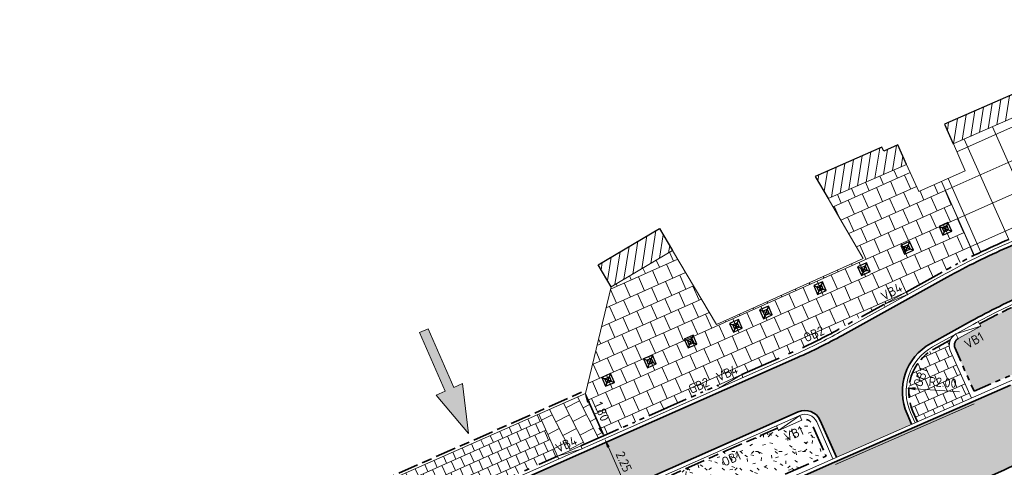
# Model space of a CAD drawing. Header units: metres. Extents: x 196651 to 397723, y 354703 to 710691.
# Tile 73 of 256: x 197698 to 197737, y 356094 to 356112. Entities that reach past the tile are written whole.
import ezdxf
from ezdxf.enums import TextEntityAlignment as Align

# ---------------------------------------------------------------- set-up
doc = ezdxf.new("R2010")
doc.units = ezdxf.units.M
doc.header["$MEASUREMENT"] = 0
for name, pattern in [('VH-OPSLUITBAND_100X200', [16, 8, -2, 4, -2]), ('VH-OPSLUITBAND_120X250', [26, 16, -4, 2, -4]), ('VH-RIJWIELPADBAND_410X225', [28, 16, -2, 2, -2, 0, -2, 2, -2]), ('VH-TROTTOIRBAND_180-200', [20, 10, -2, 2, -2, 2, -2])]:
    doc.linetypes.add(name, pattern=pattern)
doc.layers.add('$0$X-XX-HULPLIJNEN', color=4, linetype='Continuous', lineweight=18, plot=False)
doc.layers.add('X-XX-AL-HULPLIJNEN', color=4, linetype='Continuous', lineweight=25, plot=False)
for name, color, linetype, lineweight in [('N-WE-GR-GRAS_BERM-A', 86, 'Continuous', 5), ('N-WE-VH-GOOT_TEGEL-G', 170, 'Continuous', 35), ('N-WE-VH-KANTOPSLUITING_OPSLUITBAND_100X200-G', 5, 'VH-OPSLUITBAND_100X200', 35), ('N-WE-VH-KANTOPSLUITING_OPSLUITBAND_120X250-G', 5, 'VH-OPSLUITBAND_120X250', 35), ('N-WE-VH-KANTOPSLUITING_RIJWIELPADBAND_410X250-G', 5, 'VH-RIJWIELPADBAND_410X225', 35), ('N-WE-VH-KANTOPSLUITING_TEKST-T', 7, 'VH-OPSLUITBAND_100X200', 35), ('N-WE-VH-KANTOPSLUITING_TROTTOIRBAND_180 200-G', 6, 'VH-TROTTOIRBAND_180-200', 35), ('N-WE-VH-KANTVERHARDING-G', 1, 'Continuous', 5), ('N-WE-VH-VERHARDING_ASFALT_DEKLAAG-G_ZWART', 252, 'Continuous', 5), ('N-WE-VH-VERHARDING_HERSTRATEN-A', 252, 'Continuous', 5), ('N-WE-VH-VERHARDING_TEGEL-200X200X50-A', 252, 'Continuous', 18), ('N-WE-VH-VERHARDING_TEGEL-500X500X60-A', 252, 'Continuous', 5), ('N-WE-VH-VERHARDING_TEGEL-A', 252, 'Continuous', 5), ('X-XX-AL-AANPIJLING-M', 7, 'Continuous', 18), ('X-XX-AL-AANPIJLING_INRIT-S', 6, 'Continuous', 18)]:
    doc.layers.add(name, color=color, linetype=linetype, lineweight=lineweight)
doc.layers.add('N-WE-IE-MEUBILAIR_WEGMEUBILAIR_AFZETPAAL-KUNSTSTOF-S', color=7, linetype='Continuous')
doc.layers.add('N-WE-VH-VERHARDING_ASFALT_DEKLAAG-G_ROOD', color=7, linetype='Continuous', lineweight=5, true_color=0xbf4040)
doc.styles.add('NLCS-ISO', font='NLCS-ISO.ttf')
doc.styles.add('NLCS-ISO-M200-T18', font='NLCS-ISO.ttf')
doc.dimstyles.new('NLCS-M200-T18-PIJL', dxfattribs={"dimscale": 0.2, "dimtxt": 1.799999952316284, "dimasz": 1.8, "dimexe": 2, "dimexo": 2, "dimgap": 0.7, "dimtad": 1, "dimzin": 0, "dimdsep": 46, "dimtxsty": 'NLCS-ISO-M200-T18', "dimcen": 0, "dimdle": 2, "dimse1": 1, "dimse2": 1, "dimclrd": 256, "dimclre": 256, "dimclrt": 256, "dimadec": 1, "dimazin": 0, "dimtfac": 1, "dimtofl": 0, "dimtmove": 1, "dimatfit": 0, "dimfxl": 2, "dimfxlon": 1, "dimtfillclr": 254, "dimtolj": 1, "dimtzin": 0, "dimlwd": 18, "dimlwe": 18, "dimarcsym": 0})
pattern_1 = [(114, (0, 0), (-0.5181056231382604, 0.4261062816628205), [0.6, -0.6]), (204, (0, 0), (0.24404198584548, -0.5481272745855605), [])]
pattern_2 = [(0, (0, 0), (1, 1), [0.12, -0.8]), (45, (0.4, 0.2), (-0.1131370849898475, 1.866761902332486), [0.12, -0.8]), (29.99999999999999, (0.08, 0.12), (0.2274613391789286, 1.286025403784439), [0.12, -0.8]), (15, (0.32, 0.48), (0.3856270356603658, 0.7244941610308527), [0.12, -0.8]), (135, (0.16, 2), (-0.02828427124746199, -0.6505382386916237), [0.12, -0.8]), (150, (1.2, 0.4), (0.2156921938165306, -0.5864101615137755), [0.12, -0.8]), (165, (0.24, 0.04), (0.1434520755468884, -0.7010146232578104), [0.12, -0.8]), (85, (0.4, 0.4), (-0.872677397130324, 1.040016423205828), [0.12, -0.8]), (99.99999999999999, (0, 0), (-1.112117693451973, 0.7787131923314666), [0.12, -0.7999999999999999])]
pattern_3 = [(81, (198071.144982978, 356148.7823458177), (-0.3086526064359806, 0.04888577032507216), [])]

# ---------------------------------------------------------------- blocks, each defined once
blk = doc.blocks.new('INRIT')
at = {"layer": 'X-XX-AL-AANPIJLING_INRIT-S'}
blk.add_hatch(color=254, dxfattribs=at).paths.add_polyline_path([(-1.75, 0.07499999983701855), (-1.750000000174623, -0.07499999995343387), (-0.75, -0.07500000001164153), (-0.75, -0.2250000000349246), (0, 0), (-0.75, 0.2250000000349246), (-0.75, 0.07500000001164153)])
at = {"layer": 'X-XX-AL-AANPIJLING_INRIT-S', "flags": 128}
blk.add_lwpolyline([(-1.75, 0.07499999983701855), (-1.750000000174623, -0.07499999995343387), (-0.75, -0.07500000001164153), (-0.75, -0.2250000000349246), (0, 0), (-0.75, 0.2250000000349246), (-0.75, 0.07500000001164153)], close=True, dxfattribs=at)
blk = doc.blocks.new('TEKST TB')
at = {"style": 'NLCS-ISO'}
blk.add_attdef('TEKST_TROTTOIRBANDEN', text='', height=0.36, rotation=0.340705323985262, dxfattribs=at).set_placement((0, 0), align=Align.BOTTOM_CENTER)
blk = doc.blocks.new('*D304')
at = {"layer": 'Defpoints', "color": 0, "ltscale": 0.2, "transparency": 16777216}
for p in [(197720.4874792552, 356097.2741386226), (197721.1889479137, 356095.61618332), (197721.2159829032, 356095.6281488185)]:
    blk.add_point(p, dxfattribs=at)
at = {"layer": 'X-XX-AL-AANPIJLING-M', "linetype": 'Continuous', "lineweight": 18, "ltscale": 0.2, "transparency": 16777216}
blk.add_line((197720.6061449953, 356096.9329751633), (197721.0432471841, 356095.9453812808), dxfattribs=at)
at = {"layer": 'X-XX-AL-AANPIJLING-M', "ltscale": 0.2, "transparency": 16777216}
for points in [[(197720.6610113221, 356096.9572586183), (197720.5512786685, 356096.9086917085), (197720.4604442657, 356097.2621731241)], [(197721.0981135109, 356095.9696647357), (197720.9883808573, 356095.9210978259), (197721.1889479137, 356095.61618332)]]:
    blk.add_solid(points, dxfattribs=at)
at = {"layer": 'X-XX-AL-AANPIJLING-M', "ltscale": 0.2, "transparency": 16777216, "insert": (197721.1173164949, 356096.5686899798), "char_height": 0.3599999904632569, "attachment_point": 5, "rotation": 293.87384831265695, "style": 'NLCS-ISO-M200-T18'}
blk.add_mtext('\\A1;1.80', dxfattribs=at)
blk = doc.blocks.new('*D1990')
at = {"layer": 'Defpoints', "color": 0, "ltscale": 0.2, "transparency": 16777216}
for p in [(197721.2375148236, 356095.5064506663), (197722.1481443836, 356093.4489634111), (197722.1481443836, 356093.448963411)]:
    blk.add_point(p, dxfattribs=at)
at = {"layer": 'X-XX-AL-AANPIJLING-M', "linetype": 'Continuous', "lineweight": 18, "ltscale": 0.2, "transparency": 16777216}
blk.add_line((197721.3832155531, 356095.1772527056), (197722.002443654, 356093.7781613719), dxfattribs=at)
at = {"layer": 'X-XX-AL-AANPIJLING-M', "ltscale": 0.2, "transparency": 16777216}
for points in [[(197721.4380818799, 356095.2015361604), (197721.3283492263, 356095.1529692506), (197721.2375148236, 356095.5064506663)], [(197722.0573099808, 356093.8024448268), (197721.9475773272, 356093.753877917), (197722.1481443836, 356093.448963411)]]:
    blk.add_solid(points, dxfattribs=at)
at = {"layer": 'X-XX-AL-AANPIJLING-M', "ltscale": 0.2, "transparency": 16777216, "insert": (197721.9854500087, 356094.6072187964), "char_height": 0.3599999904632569, "attachment_point": 5, "rotation": 293.873848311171, "style": 'NLCS-ISO-M200-T18'}
blk.add_mtext('\\A1;2.25', dxfattribs=at)
blk = doc.blocks.new('*D1758')
at = {"layer": 'Defpoints', "color": 0, "transparency": 16777216}
for p in [(197733.0081783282, 356097.4817292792), (197735.0032616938, 356097.3415780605)]:
    blk.add_point(p, dxfattribs=at)
at = {"layer": 'X-XX-AL-AANPIJLING-M', "linetype": 'Continuous', "lineweight": 18, "transparency": 16777216}
blk.add_line((197735.0830650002, 356097.3359720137), (197733.367293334, 356097.4565020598), dxfattribs=at)
at = {"layer": 'X-XX-AL-AANPIJLING-M', "transparency": 16777216}
blk.add_solid([(197733.3714978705, 356097.5163545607), (197733.3630887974, 356097.3966495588), (197733.0081783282, 356097.4817292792)], dxfattribs=at)
at = {"layer": 'X-XX-AL-AANPIJLING-M', "transparency": 16777216, "insert": (197734.4271608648, 356097.7028367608), "char_height": 0.3599999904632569, "attachment_point": 5, "rotation": 355.98167002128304, "style": 'NLCS-ISO-M200-T18'}
blk.add_mtext('\\A1;R2.00', dxfattribs=at)
blk = doc.blocks.new('SIE-WEG_PAAL_KUNSTSTOF')
for p, q in [((-0.1875, 0.1875000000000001), (0.1875, -0.1875000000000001)), ((0.1875, 0.1875000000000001), (-0.1875, -0.1875000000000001))]:
    blk.add_line(p, q)
at = {"flags": 128}
for points in [[(-0.1875, -0.1875000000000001), (0.1875, -0.1875000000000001), (0.1875, 0.1875000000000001), (-0.1875, 0.1875000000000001)], [(-0.09374999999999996, 0.09375000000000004), (0.09421698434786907, 0.09375000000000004), (0.09421698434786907, -0.09421583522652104), (-0.09374999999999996, -0.09421583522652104)]]:
    blk.add_lwpolyline(points, close=True, dxfattribs=at)

msp = doc.modelspace()

# ---------------------------------------------------------------- hatches: boundary and pattern name
at = {"layer": 'N-WE-GR-GRAS_BERM-A'}
h = msp.add_hatch(dxfattribs=at)
h.set_pattern_fill('AGR-GRAS_01', color=256, scale=0.04, pattern_type=2)
h.set_pattern_definition(pattern_2)
edge = h.paths.add_edge_path()
edge.add_line((197796.7867078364, 356126.9798025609), (197796.3839330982, 356127.8898365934))
edge.add_line((197796.3839330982, 356127.8898365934), (197796.1051509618, 356127.7640552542))
edge.add_arc((197803.3638911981, 356111.6757616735), 17.65000000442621, 114.2840150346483, 127.7039180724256)
edge.add_arc((197778.9006453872, 356143.3230301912), 22.34999999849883, 293.6748185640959, 307.70391807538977, ccw=False)
edge.add_line((197787.8751829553, 356122.8540249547), (197772.1518335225, 356115.960197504))
edge.add_line((197772.1518335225, 356115.960197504), (197760.2653654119, 356110.7486323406))
edge.add_line((197760.2653654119, 356110.7486323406), (197749.5600917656, 356106.0549562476))
edge.add_line((197749.5600917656, 356106.0549562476), (197737.8590042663, 356100.9607412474))
edge.add_arc((197748.1576739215, 356077.3053527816), 25.80000000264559, 113.5265040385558, 118.4513057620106)
edge.add_line((197735.8662519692, 356099.989288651), (197735.9141821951, 356099.9026543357))
edge.add_line((197735.9141821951, 356099.9026543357), (197735.0391689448, 356099.4185553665))
edge.add_arc((197735.1843986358, 356099.1560513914), 0.3000000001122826, 118.9534562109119, 203.8738482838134)
edge.add_line((197734.9100670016, 356099.0346341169), (197735.653495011, 356097.354924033))
edge.add_line((197735.653495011, 356097.354924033), (197736.9450981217, 356097.9207238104))
edge.add_arc((197756.9700490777, 356048.3636472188), 53.45000001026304, 105.3857843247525, 112.0025765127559, ccw=False)
edge.add_line((197742.7888603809, 356099.8980666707), (197753.8018693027, 356102.928615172))
edge.add_arc((197741.4513672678, 356147.8103219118), 46.55000000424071, 285.3857843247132, 293.8738483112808)
edge.add_line((197760.2912810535, 356105.2431966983), (197776.7323219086, 356112.5198871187))
edge.add_arc((197757.8924081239, 356155.0870123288), 46.55000000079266, 293.873848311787, 305.2692722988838)
edge.add_line((197784.7713020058, 356117.0813869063), (197787.9890729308, 356119.3571058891))
edge.add_arc((197818.8521637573, 356075.717993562), 53.45000000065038, 114.8229858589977, 125.2692722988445, ccw=False)
edge.add_line((197796.4129862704, 356124.2297015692), (197795.792770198, 356125.6041591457))
edge.add_line((197795.792770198, 356125.6041591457), (197796.7867078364, 356126.9798025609))
h = msp.add_hatch(dxfattribs=at)
h.set_pattern_fill('AGR-GRAS_01', color=256, scale=0.04, pattern_type=2)
h.set_pattern_definition(pattern_2)
h.paths.add_polyline_path([(197729.883161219, 356094.8263307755), (197729.3282718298, 356096.0800544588, 0.4142135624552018), (197728.9325229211, 356096.232968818), (197728.0180841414, 356095.828244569), (197727.9776117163, 356095.9196884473), (197720.4933983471, 356092.6072276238), (197720.8552508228, 356091.7896538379), (197722.0156325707, 356091.3442172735), (197722.8004652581, 356091.6915787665)])
at = {"layer": 'N-WE-VH-VERHARDING_ASFALT_DEKLAAG-G_ROOD'}
h = msp.add_hatch(color=256, dxfattribs=at)
edge = h.paths.add_edge_path()
edge.add_line((198011.0353054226, 356135.9279939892), (198028.2430593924, 356135.9839082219))
edge.add_line((198028.2430593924, 356135.9839082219), (198028.2621441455, 356137.9340784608))
edge.add_line((198028.2621441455, 356137.9340784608), (198011.0330843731, 356137.8779970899))
edge.add_line((198011.0330843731, 356137.8779970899), (198004.8919163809, 356137.8839972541))
edge.add_line((198004.8919163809, 356137.8839972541), (197983.5139808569, 356137.8183356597))
edge.add_arc((197983.4828056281, 356147.9682877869), 10.15000000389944, 261.13442528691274, 270.17598146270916, ccw=False)
edge.add_line((197981.9185205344, 356137.9395534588), (197977.563230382, 356138.6188929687))
edge.add_arc((197976.0451803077, 356128.8865743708), 9.850000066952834, 81.1344252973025, 83.79745183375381)
edge.add_line((197977.1094094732, 356138.6789141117), (197888.8522927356, 356148.2706766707))
edge.add_arc((197885.9243120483, 356121.3293161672), 27.09999956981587, 83.79745182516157, 85.10188017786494)
edge.add_line((197888.238224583, 356148.3303492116), (197859.3618997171, 356150.8049689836))
edge.add_arc((197857.7880080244, 356133.7775538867), 17.09999999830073, 84.71899641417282, 95.04498133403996)
edge.add_line((197856.2842716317, 356150.8113079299), (197850.8435141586, 356150.3309989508))
edge.add_arc((197855.9110194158, 356080.2722871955), 70.24174472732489, 94.13712841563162, 102.2868609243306)
edge.add_line((197840.963131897, 356148.9051026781), (197836.0089824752, 356147.6548687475))
edge.add_arc((197843.5576555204, 356117.7426632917), 30.84999999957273, 104.1634886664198, 114.2840150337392)
edge.add_line((197830.8702823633, 356145.8629951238), (197815.8575755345, 356139.0895397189))
edge.add_line((197815.8575755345, 356139.0895397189), (197816.6595326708, 356137.312079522))
edge.add_line((197816.6595326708, 356137.312079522), (197831.6722394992, 356144.0855349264))
edge.add_arc((197843.5576555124, 356117.7426633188), 28.89999997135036, 104.16348866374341, 114.284015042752, ccw=False)
edge.add_line((197836.486127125, 356145.7641458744), (197841.4090920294, 356147.0065100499))
edge.add_arc((197855.9110194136, 356080.2722872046), 68.29174471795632, 94.12425796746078, 102.2602544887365, ccw=False)
edge.add_line((197850.9994951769, 356148.3871851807), (197856.455750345, 356148.8688622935))
edge.add_arc((197857.7880080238, 356133.7775538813), 15.15000000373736, 84.69510096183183, 95.04498132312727, ccw=False)
edge.add_line((197859.1887122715, 356148.8626633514), (197888.0717253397, 356146.3874704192))
edge.add_arc((197885.9243119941, 356121.3293155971), 25.15000014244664, 83.79745183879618, 85.1018801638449, ccw=False)
edge.add_line((197888.6416077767, 356146.3320916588), (197976.8987245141, 356136.7403291))
edge.add_arc((197976.0451803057, 356128.8865743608), 7.900000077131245, 81.13442529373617, 83.79745181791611, ccw=False)
edge.add_line((197977.2627027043, 356136.6921903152), (197981.6179928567, 356136.0128508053))
edge.add_arc((197983.4828056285, 356147.9682877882), 12.10000000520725, 261.1344252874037, 270.1759814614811)
edge.add_line((197983.5199701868, 356135.8683448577), (198004.8939584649, 356135.9339943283))
edge.add_line((198004.8939584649, 356135.9339943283), (198011.0353054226, 356135.9279939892))
edge = h.paths.add_edge_path()
edge.add_arc((197735.0032616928, 356097.3415780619), 2.149999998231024, 118.9534561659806, 140.4823605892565)
edge.add_line((197733.344689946, 356098.7096569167), (197731.5221271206, 356097.7013284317))
edge.add_arc((197719.8553419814, 356118.7891477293), 24.09999996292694, 293.8738483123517, 298.95345617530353, ccw=False)
edge.add_line((197729.6091963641, 356096.7511731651), (197729.2313730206, 356096.5839511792))
edge.add_arc((197729.053940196, 356095.958637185), 0.6499999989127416, 74.1587110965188, 113.873848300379)
edge.add_line((197728.7908694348, 356096.553022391), (197708.1334728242, 356087.4102022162))
edge.add_arc((197831.4205735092, 355808.853861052), 304.6199999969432, 113.8738483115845, 126.2610514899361)
edge.add_arc((197652.5200920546, 356052.7446534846), 2.150000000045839, 126.2608551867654, 147.8645616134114)
edge.add_arc((197831.4205740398, 355808.853860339), 304.4700008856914, 126.4100160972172, 127.3727872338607)
edge.add_arc((197651.311990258, 356044.6581362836), 7.750000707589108, 127.3727873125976, 128.3921552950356)
edge.add_arc((197646.717815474, 356049.6034438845), 1.150000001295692, 100.9725421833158, 132.9620961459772)
edge.add_arc((197651.3119830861, 356044.6581295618), 7.899999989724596, 132.902121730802, 137.281393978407)
edge.add_line((197645.5078978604, 356050.0174760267), (197644.9981139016, 356049.4653868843))
edge.add_line((197644.9981139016, 356049.4653868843), (197643.5654582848, 356050.7882617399))
edge.add_line((197643.5654582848, 356050.7882617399), (197644.0752422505, 356051.34035089))
edge.add_arc((197651.3119898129, 356044.658136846), 9.849999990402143, 127.3727872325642, 137.2814658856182, ccw=False)
edge.add_arc((197831.4205735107, 355808.853861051), 306.5699999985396, 113.873848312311, 127.37278723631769, ccw=False)
edge.add_line((197707.3442605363, 356089.1933578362), (197728.7592754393, 356098.6714946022))
edge.add_arc((197719.8553419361, 356118.7891478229), 22.00000006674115, 293.8738483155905, 298.9534561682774)
edge.add_line((197730.5055192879, 356099.5388562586), (197734.6029027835, 356101.80572379))
edge.add_arc((197748.1576738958, 356077.3053528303), 27.99999994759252, 113.52650405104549, 118.9534561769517, ccw=False)
edge.add_line((197736.9808231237, 356102.9778673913), (197748.6792998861, 356108.070945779))
edge.add_line((197748.6792998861, 356108.070945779), (197786.991783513, 356124.8688712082))
edge.add_arc((197778.9006456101, 356143.3230303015), 20.15000001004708, 293.6748185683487, 307.6944217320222)
edge.add_arc((197803.3638892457, 356111.6757607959), 19.85000000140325, 114.2840088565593, 127.71355122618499, ccw=False)
edge.add_line((197795.2003788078, 356129.7693949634), (197815.8575755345, 356139.089539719))
edge.add_line((197815.8575755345, 356139.089539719), (197816.6595326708, 356137.312079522))
edge.add_line((197816.6595326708, 356137.312079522), (197814.8233989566, 356136.4836499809))
edge.add_arc((197815.7076081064, 356134.523886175), 2.149999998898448, 114.2840150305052, 135.8129194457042)
edge.add_line((197814.1659123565, 356136.0224435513), (197808.3119323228, 356133.3812361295))
edge.add_arc((197808.4152768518, 356131.2337213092), 2.149999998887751, 92.75511062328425, 114.2840150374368)
edge.add_line((197807.5310677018, 356133.1934851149), (197796.0023359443, 356127.9919347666))
edge.add_arc((197803.3638911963, 356111.6757616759), 17.90000000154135, 114.2840150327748, 127.7039180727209)
edge.add_arc((197778.9006453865, 356143.3230301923), 22.09999999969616, 293.6748185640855, 307.70391807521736, ccw=False)
edge.add_line((197787.7747966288, 356123.0829847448), (197760.1649790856, 356110.9775921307))
edge.add_line((197760.1649790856, 356110.9775921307), (197749.4600017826, 356106.284045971))
edge.add_line((197749.4600017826, 356106.284045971), (197737.7592109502, 356101.1899601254))
edge.add_arc((197748.1576739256, 356077.3053527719), 26.05000001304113, 113.5265040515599, 118.9534561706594)
edge.add_line((197735.5468957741, 356100.0994479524), (197733.9624489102, 356099.2228565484))
h = msp.add_hatch(color=256, dxfattribs=at)
h.paths.add_polyline_path([(197730.1491359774, 356094.725335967), (197730.1469902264, 356094.7243959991), (197730.1469938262, 356094.7243878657)])
edge = h.paths.add_edge_path()
edge.add_line((197733.2155079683, 356096.068591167), (197733.0372183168, 356096.4714209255))
edge.add_arc((197735.003261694, 356097.3415780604), 2.150000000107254, 140.4823605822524, 203.8738483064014, ccw=False)
edge.add_line((197733.3446899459, 356098.7096569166), (197731.5221271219, 356097.7013284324))
edge.add_arc((197719.8553419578, 356118.789147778), 24.1000000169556, 293.87384831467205, 298.95345617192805, ccw=False)
edge.add_line((197729.6091963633, 356096.7511731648), (197729.2313730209, 356096.583951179))
edge.add_arc((197729.0539401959, 356095.9586371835), 0.650000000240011, 23.873848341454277, 74.15871109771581, ccw=False)
edge.add_line((197729.6483254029, 356096.2217079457), (197730.2843865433, 356094.7845838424))
edge.add_line((197730.2843865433, 356094.7845838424), (197733.2155079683, 356096.068591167))
at = {"layer": 'N-WE-VH-VERHARDING_ASFALT_DEKLAAG-G_ZWART'}
h = msp.add_hatch(color=256, dxfattribs=at)
edge = h.paths.add_edge_path()
edge.add_line((197796.5909195, 356116.5875230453), (197799.6664115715, 356117.9487144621))
edge.add_line((197799.6664115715, 356117.9487144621), (197801.0024187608, 356114.9301239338))
edge.add_line((197801.0024187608, 356114.9301239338), (197801.8359126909, 356115.5177359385))
edge.add_line((197801.8359126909, 356115.5177359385), (197802.4610331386, 356115.9584449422))
edge.add_line((197802.4610331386, 356115.9584449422), (197814.9221508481, 356121.4736490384))
edge.add_line((197814.9221508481, 356121.4736490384), (197813.7277838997, 356124.1722159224))
edge.add_arc((197812.276875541, 356128.0603214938), 4.149999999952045, 221.1364156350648, 290.4638586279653, ccw=False)
edge.add_arc((197809.640866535, 356125.7578322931), 0.6500000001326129, 113.8738483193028, 221.1364156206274, ccw=False)
edge.add_line((197809.3777957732, 356126.3522175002), (197812.2084394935, 356127.6050407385))
edge.add_line((197812.2084394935, 356127.6050407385), (197811.0090005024, 356130.315067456))
edge.add_line((197811.0090005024, 356130.315067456), (197797.3613061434, 356124.2746927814))
edge.add_arc((197818.852163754, 356075.7179935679), 53.0999999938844, 113.8738483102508, 125.2692723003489)
edge.add_line((197788.1911698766, 356119.0713493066), (197784.9733989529, 356116.7956303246))
edge.add_arc((197757.8924081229, 356155.0870123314), 46.90000000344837, 293.8738483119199, 305.26927229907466, ccw=False)
edge.add_line((197776.8739753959, 356112.1998335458), (197760.4329345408, 356104.9231431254))
edge.add_arc((197741.4513672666, 356147.8103219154), 46.90000000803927, 285.3857843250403, 293.87384831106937, ccw=False)
edge.add_line((197753.8947302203, 356102.5911587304), (197742.8817212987, 356099.5606102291))
edge.add_arc((197756.9700490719, 356048.3636472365), 53.0999999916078, 105.3857843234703, 111.9971349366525)
edge.add_line((197737.0809008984, 356097.5981045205), (197730.2095842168, 356094.5880549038))
edge.add_line((197730.2095842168, 356094.5880549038), (197709.0947946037, 356085.2427957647))
edge.add_arc((197831.4226989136, 355808.8536743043), 302.2500002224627, 113.8738483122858, 117.0088520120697)
edge.add_line((197694.1624648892, 356078.1391933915), (197693.5329100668, 356077.8173693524))
edge.add_line((197693.5329100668, 356077.8173693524), (197694.8470275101, 356075.177266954))
edge.add_arc((197831.4205735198, 355808.8538610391), 299.300000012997, 113.8738483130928, 117.149245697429, ccw=False)
edge.add_line((197710.2866058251, 356082.5453879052), (197736.8099896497, 356094.2844532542))
edge.add_arc((197757.1071382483, 356048.4248343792), 50.1505621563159, 105.3857843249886, 113.87384831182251, ccw=False)
edge.add_line((197743.8013461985, 356096.7780636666), (197754.6097469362, 356099.7523082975))
edge.add_arc((197741.3836991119, 356147.8157471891), 49.84999999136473, 285.3857843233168, 293.8738483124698)
edge.add_line((197761.5592029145, 356102.2309740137), (197778.0002437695, 356109.5076644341))
edge.add_arc((197757.8247399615, 356155.0924376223), 49.85000000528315, 293.8738483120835, 305.2692723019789)
edge.add_line((197786.6091193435, 356114.3925358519), (197789.8268902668, 356116.6682548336))
edge.add_arc((197818.7844955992, 356075.7234188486), 50.15000000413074, 113.87384831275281, 125.2692722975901, ccw=False)
edge.add_line((197798.4875745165, 356121.5825236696), (197799.2683218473, 356121.9280770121))
edge.add_arc((197799.5313926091, 356121.3336918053), 0.64999999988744, -9.181882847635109, 113.87384831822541, ccw=False)
edge.add_arc((197794.1018653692, 356122.2113215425), 6.150000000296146, 293.87384831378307, 350.8181171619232, ccw=False)
edge = h.paths.add_edge_path()
edge.add_line((197745.8130305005, 356093.5667988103), (197745.6106683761, 356094.0240182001))
edge.add_line((197745.6106683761, 356094.0240182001), (197711.8245579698, 356079.0705205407))
edge.add_arc((197831.4205735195, 355808.8538610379), 295.500000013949, 113.8738483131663, 117.1580845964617)
edge.add_line((197696.5404431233, 356071.7751428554), (197697.8555769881, 356069.1329984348))
edge.add_arc((197831.4226988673, 355808.8536744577), 292.5500000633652, 113.8738483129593, 117.16546108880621, ccw=False)
edge.add_line((197713.0206198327, 356076.3727396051), (197745.0209239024, 356090.535851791))
edge.add_line((197745.0209239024, 356090.535851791), (197744.9724031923, 356090.6454800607))
edge.add_line((197744.9724031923, 356090.6454800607), (197744.8185617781, 356090.9930711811))
edge.add_line((197744.8185617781, 356090.9930711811), (197745.8130305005, 356093.5667988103))
at = {"layer": 'N-WE-VH-VERHARDING_HERSTRATEN-A', "lineweight": 9}
h = msp.add_hatch(dxfattribs=at)
h.set_pattern_fill('ANSI31', color=256, scale=2.5, angle=36)
h.set_pattern_definition(pattern_3)
h.paths.add_polyline_path([(197737.6320000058, 356108.2250000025), (197737.293, 356108.9985), (197734.503, 356107.779), (197734.8442435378, 356107.0064449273)])
h = msp.add_hatch(dxfattribs=at)
h.set_pattern_fill('ANSI31', color=256, scale=2.5, angle=36)
h.set_pattern_definition(pattern_3)
h.paths.add_polyline_path([(197732.6765579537, 356106.9688039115), (197732.132, 356106.728), (197732.0478999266, 356106.8754954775), (197729.4554185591, 356105.7422970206), (197729.9643360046, 356104.8733905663), (197733.0197202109, 356106.2089282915)])
h = msp.add_hatch(dxfattribs=at)
h.set_pattern_fill('ANSI31', color=256, scale=2.5, angle=36)
h.set_pattern_definition(pattern_3)
h.paths.add_polyline_path([(197723.3770481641, 356103.7130621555), (197720.981914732, 356102.2929026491), (197721.489, 356101.431), (197723.8870688, 356102.85289999)])
at = {"layer": 'N-WE-VH-VERHARDING_TEGEL-200X200X50-A'}
h = msp.add_hatch(dxfattribs=at)
h.set_pattern_fill('AVH-TEGEL_200X200_HALFST', color=256, scale=2, angle=114, pattern_type=2)
h.set_pattern_definition([(114, (0, 0), (-0.3454037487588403, 0.2840708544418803), [0.4, -0.4]), (204, (0, 0), (0.1626946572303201, -0.3654181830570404), [])])
edge = h.paths.add_edge_path()
edge.add_line((197733.2658280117, 356096.572601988), (197733.4445018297, 356096.1689042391))
edge.add_line((197733.4445018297, 356096.1689042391), (197735.551245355, 356097.0917845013))
edge.add_line((197735.551245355, 356097.0917845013), (197734.7271792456, 356098.953689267))
edge.add_arc((197735.1843986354, 356099.1560513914), 0.4999999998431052, 155.8233538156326, 203.8738483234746, ccw=False)
edge.add_line((197734.7282550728, 356099.3608270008), (197734.0834736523, 356099.0041032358))
edge.add_arc((197735.0032616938, 356097.3415780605), 1.89999999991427, 118.9534561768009, 203.8738483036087)
h = msp.add_hatch(dxfattribs=at)
h.set_pattern_fill('AVH-TEGEL_200X200_HALFST', color=256, scale=2, angle=114, pattern_type=2)
h.set_pattern_definition([(114, (197713.1792587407, 356092.3935812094), (-0.3454037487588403, 0.2840708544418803), [0.4, -0.4]), (204, (197713.1792587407, 356092.3935812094), (0.1626946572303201, -0.3654181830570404), [])])
h.paths.add_polyline_path([(197718.6658914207, 356096.4679165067), (197713.1792587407, 356094.0395710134), (197713.9077623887, 356092.3935812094), (197719.3943950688, 356094.8219267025)])
at = {"layer": 'N-WE-VH-VERHARDING_TEGEL-500X500X60-A'}
h = msp.add_hatch(dxfattribs=at)
h.set_pattern_fill('AVH-TEGEL_400X400_BLOK', color=256, scale=3, angle=24, style=0, pattern_type=2)
h.set_pattern_definition([(24, (0, 0), (-0.4880839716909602, 1.096254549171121), []), (114, (0, 0), (-1.096254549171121, -0.4880839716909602), [])])
edge = h.paths.add_edge_path()
edge.add_line((197797.1990123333, 356130.9673505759), (197795.989798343, 356133.7337369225))
edge.add_line((197795.989798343, 356133.7337369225), (197791.7744086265, 356131.8905307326))
edge.add_line((197791.7744086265, 356131.8905307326), (197734.8442435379, 356107.0064449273))
edge.add_line((197734.8442435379, 356107.0064449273), (197735.31, 356105.952))
edge.add_line((197735.31, 356105.952), (197734.3765961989, 356105.5365811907))
edge.add_line((197734.3765961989, 356105.5365811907), (197735.6552749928, 356102.6604887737))
edge.add_arc((197748.1576738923, 356077.3053528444), 28.26999993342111, 113.52650403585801, 116.24750897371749, ccw=False)
edge.add_line((197736.8730463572, 356103.2254237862), (197748.5712026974, 356108.3183626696))
edge.add_line((197748.5712026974, 356108.3183626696), (197786.8833660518, 356125.1161476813))
edge.add_arc((197778.9006453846, 356143.3230301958), 19.88000000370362, 293.674818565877, 307.7039180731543)
edge.add_arc((197803.3638911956, 356111.6757616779), 20.11999999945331, 114.28401503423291, 127.7039180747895, ccw=False)
edge.add_line((197795.0893385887, 356130.0155048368), (197797.1990123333, 356130.9673505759))
at = {"layer": 'N-WE-VH-VERHARDING_TEGEL-A'}
h = msp.add_hatch(dxfattribs=at)
h.set_pattern_fill('AVH-TEGEL_300X300_HALFST', color=256, scale=2, angle=23, style=0, pattern_type=2)
h.set_pattern_definition([(23, (0, 0), (0.4350835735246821, 0.5105901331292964), [0.6, -0.6]), (113, (0, 0), (-0.5523029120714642, -0.2344386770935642), [])])
edge = h.paths.add_edge_path()
edge.add_line((197744.3572076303, 356080.9898079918), (197712.9871596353, 356069.9468923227))
edge.add_line((197712.9871596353, 356069.9468923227), (197713.5350391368, 356068.3905093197))
edge.add_line((197713.5350391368, 356068.3905093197), (197744.905087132, 356079.4334249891))
edge.add_arc((197726.9080756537, 356130.5582484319), 54.19999994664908, 289.393139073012, 291.6007860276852)
edge.add_line((197746.8611177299, 356080.1646366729), (197766.2645922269, 356087.8473236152))
edge.add_arc((197746.3115501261, 356138.2409354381), 54.20000001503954, 291.6007860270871, 293.8738483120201)
edge.add_line((197768.2476044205, 356088.6783535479), (197799.8382533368, 356102.6601552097))
edge.add_arc((197777.9021990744, 356152.2227370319), 54.19999993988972, 293.8738483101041, 297.696011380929)
edge.add_line((197803.0932971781, 356104.2326487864), (197818.052076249, 356112.0848550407))
edge.add_arc((197839.3390189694, 356071.5323449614), 45.80000004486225, 113.54944431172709, 117.69601137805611, ccw=False)
edge.add_arc((197874.099026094, 355991.7780855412), 132.7999999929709, 101.83154283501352, 113.54944431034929, ccw=False)
edge.add_line((197846.8703896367, 356121.7567043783), (197846.535789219, 356123.372426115))
edge.add_arc((197874.0990260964, 355991.7780855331), 134.4500000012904, 101.8299287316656, 113.5494443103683)
edge.add_arc((197839.3390189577, 356071.5323449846), 47.45000001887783, 113.5494443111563, 117.6960113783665)
edge.add_line((197817.2851885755, 356113.5458079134), (197802.3264095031, 356105.6936016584))
edge.add_arc((197777.9021990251, 356152.222737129), 52.55000004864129, 293.8738483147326, 297.6960113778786, ccw=False)
edge.add_line((197799.1704583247, 356104.1689791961), (197767.5798094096, 356090.1871775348))
edge.add_arc((197746.3115501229, 356138.2409354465), 52.55000002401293, 291.6007860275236, 293.8738483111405, ccw=False)
edge.add_line((197765.6571656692, 356089.3814464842), (197746.2536911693, 356081.6987595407))
edge.add_arc((197726.9080756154, 356130.5582485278), 52.55000004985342, 289.3931390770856, 291.60078602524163, ccw=False)
h = msp.add_hatch(dxfattribs=at)
h.set_pattern_fill('AVH-TEGEL_300X300_HALFST', color=256, scale=2, angle=114, style=0, pattern_type=2)
h.set_pattern_definition(pattern_1)
edge = h.paths.add_edge_path()
edge.add_arc((197748.1576739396, 356077.3053527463), 28.27000004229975, 116.2453149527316, 118.9534561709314)
edge.add_line((197734.4721960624, 356102.0419773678), (197732.1295641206, 356100.7459218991))
edge.add_line((197732.1295641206, 356100.7459218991), (197731.3494895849, 356102.5084315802))
edge.add_line((197731.3494895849, 356102.5084315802), (197729.9643360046, 356104.8733905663))
edge.add_line((197729.9643360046, 356104.8733905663), (197733.0197202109, 356106.2089282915))
edge.add_line((197733.0197202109, 356106.2089282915), (197733.499, 356105.146))
edge.add_line((197733.499, 356105.146), (197734.3765961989, 356105.5365811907))
edge.add_line((197734.3765961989, 356105.5365811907), (197735.6266029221, 356102.7279432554))
edge.add_line((197735.6266029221, 356102.7279432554), (197735.6562459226, 356102.6609675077))
h = msp.add_hatch(dxfattribs=at)
h.set_pattern_fill('AVH-TEGEL_300X300_HALFST', color=256, scale=2, angle=114, style=0, pattern_type=2)
h.set_pattern_definition(pattern_1)
edge = h.paths.add_edge_path()
edge.add_line((197730.3748125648, 356099.7751098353), (197732.1292572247, 356100.7457521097))
edge.add_line((197732.1292572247, 356100.7457521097), (197731.3494895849, 356102.50843158))
edge.add_line((197731.3494895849, 356102.50843158), (197731.331, 356102.54))
edge.add_line((197731.331, 356102.54), (197726.7742070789, 356100.491788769))
edge.add_line((197726.7742070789, 356100.491788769), (197725.6, 356099.964))
edge.add_line((197725.6, 356099.964), (197723.8870688, 356102.85289999))
edge.add_line((197723.8870688, 356102.85289999), (197721.489, 356101.431))
edge.add_line((197721.489, 356101.431), (197720.4874792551, 356097.2741386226))
edge.add_line((197720.4874792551, 356097.2741386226), (197721.2159829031, 356095.6281488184))
edge.add_line((197721.2159829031, 356095.6281488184), (197727.6574358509, 356098.4790911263))
edge.add_line((197727.6574358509, 356098.4790911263), (197728.6499998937, 356098.9183930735))
edge.add_arc((197719.8553419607, 356118.7891477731), 21.73000001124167, 293.8738483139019, 298.9534561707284)
h = msp.add_hatch(dxfattribs=at)
h.set_pattern_fill('AVH-TEGEL_300X300_HALFST', color=256, scale=2, angle=207, style=0, pattern_type=2)
h.set_pattern_definition([(207, (197718.6658914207, 356094.8219267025), (-0.3984067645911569, -0.5396962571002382), [0.6, -0.6]), (296.9999999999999, (197718.6658914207, 356094.8219267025), (0.5346039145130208, 0.2723942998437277), [])])
h.paths.add_polyline_path([(197720.4874792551, 356097.2741386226), (197718.6658914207, 356096.4679165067), (197719.3943950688, 356094.8219267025), (197720.3088338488, 356095.2266509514), (197721.2159829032, 356095.6281488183)])

# ---------------------------------------------------------------- linework, layer by layer
at = {"layer": '$0$X-XX-HULPLIJNEN', "flags": 128}
for points in [[(197730.2095842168, 356094.5880549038), (197733.4136133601, 356095.9916122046), (197735.61195443, 356096.9546176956)], [(197730.2497091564, 356094.4964580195), (197733.4537382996, 356095.9000153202), (197735.6520793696, 356096.8630208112)]]:
    msp.add_lwpolyline(points, dxfattribs=at)
at = {"layer": 'N-WE-VH-GOOT_TEGEL-G', "flags": 128}
for points in [[(197645.3330549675, 356052.4859614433, -0.05896844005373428), (197707.344260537, 356089.1933578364), (197728.7592754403, 356098.6714946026, 0.02216760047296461), (197730.5055192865, 356099.5388562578), (197734.6029027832, 356101.8057237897, -0.02368397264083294), (197736.9808231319, 356102.9778673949), (197748.6792998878, 356108.0709457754), (197759.3819657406, 356112.7634784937), (197771.2684338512, 356117.9750436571), (197786.9917832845, 356124.868871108, 0.06129006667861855), (197791.2240054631, 356127.3807186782, -0.05862238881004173), (197795.200378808, 356129.7693949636), (197830.870282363, 356145.8629951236, -0.04418785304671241), (197836.0089824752, 356147.6548687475), (197840.9631318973, 356148.9051026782, -0.0355749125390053), (197850.8435141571, 356150.3309989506), (197856.2842716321, 356150.8113079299, -0.04508612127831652), (197859.361899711, 356150.8049689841), (197888.2382245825, 356148.3303492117, -0.005691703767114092)], [(197811.0854576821, 356130.5129419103), (197810.381320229, 356132.1038784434, 0.4163118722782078), (197807.5310677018, 356133.1934851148), (197796.0023359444, 356127.9919347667, 0.05862238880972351), (197792.4165886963, 356125.837914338, -0.06129006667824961), (197787.7747966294, 356123.082984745), (197772.0514471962, 356116.1891572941), (197760.1649790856, 356110.9775921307), (197749.4600017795, 356106.2840459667), (197737.7592109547, 356101.1899601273, 0.02368397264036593), (197735.5468957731, 356100.0994479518), (197733.9624489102, 356099.2228565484, 0.3884789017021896), (197733.0372183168, 356096.4714209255), (197733.2157384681, 356096.068070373)], [(197652.4703531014, 356052.4334775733, -0.03999413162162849), (197693.533524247, 356077.8176833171), (197694.1624648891, 356078.1391933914, -0.006153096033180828), (197700.8310416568, 356081.4355550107, -0.007526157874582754), (197709.0947945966, 356085.2427957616), (197715.7698774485, 356088.1971410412), (197721.2624664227, 356090.6281227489), (197730.2095842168, 356094.5880549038), (197737.0809008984, 356097.5981045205, -0.02885546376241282)], [(197650.8403406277, 356051.4026269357), (197650.8332236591, 356051.4116330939, -0.4247628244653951), (197651.2484478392, 356054.4782684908, -0.05410206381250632), (197708.1334728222, 356087.4102022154), (197728.7908694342, 356096.5530223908, -0.4142135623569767), (197729.648325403, 356096.2217079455), (197730.2841596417, 356094.7850965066)]]:
    msp.add_lwpolyline(points, format="xyb", dxfattribs=at)
msp.add_lwpolyline([(197736.8101560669, 356094.2845269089), (197710.2866058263, 356082.5453879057, 0.04151751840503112), (197666.7336469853, 356058.7712598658, 0.2030929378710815), (197664.0744683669, 356054.7773554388, 0.6667460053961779), (197665.8488464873, 356053.6114006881, -0.04455025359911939), (197711.824557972, 356079.0705205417), (197732.2533448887, 356088.1121596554), (197796.5909195, 356116.5875230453, 0.2537088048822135), (197800.17306401, 356121.2299719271, 0.5952667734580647), (197799.2683218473, 356121.9280770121), (197798.4875745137, 356121.5825236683, 0.04976293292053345), (197789.8268902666, 356116.6682548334), (197786.6091193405, 356114.3925358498, -0.001842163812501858), (197786.3084373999, 356114.1815407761, -0.04791637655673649), (197778.0002437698, 356109.5076644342), (197761.5592029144, 356102.2309740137, -0.03705310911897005), (197754.6097469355, 356099.7523082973), (197743.8013059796, 356096.7780525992, 0.03705199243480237)], format="xyb", close=True, dxfattribs=at)
at = {"layer": 'N-WE-VH-KANTOPSLUITING_OPSLUITBAND_100X200-G', "ltscale": 0.1, "flags": 128}
for points in [[(197735.8662519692, 356099.989288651, -0.02149180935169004), (197737.8590042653, 356100.9607412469), (197749.5600917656, 356106.0549562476), (197760.2653654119, 356110.7486323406), (197772.1518335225, 356115.960197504), (197787.8751829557, 356122.8540249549, 0.06129006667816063), (197792.5694839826, 356125.6401189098, -0.05862238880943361), (197796.1051509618, 356127.7640552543), (197796.3839330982, 356127.8898365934), (197796.7867078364, 356126.9798025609), (197795.792770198, 356125.6041591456), (197796.2278898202, 356124.6398928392)], [(197734.7282550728, 356099.3608270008), (197734.0834736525, 356099.0041032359, 0.3884789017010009), (197733.2658280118, 356096.5726019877), (197733.4443481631, 356096.1692514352)], [(197667.7752914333, 356070.6564761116, -0.03550823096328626), (197706.4660089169, 356091.1776899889), (197720.5169716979, 356097.3965484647)]]:
    msp.add_lwpolyline(points, format="xyb", dxfattribs=at)
msp.add_lwpolyline([(197722.0156325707, 356091.3442172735), (197720.8552508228, 356091.7896538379), (197720.4933983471, 356092.6072276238), (197727.9776117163, 356095.9196884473)], dxfattribs=at)
at = {"layer": 'N-WE-VH-KANTOPSLUITING_OPSLUITBAND_120X250-G', "ltscale": 0.1, "flags": 128}
msp.add_lwpolyline([(197726.5869607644, 356098.0053062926), (197728.6499998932, 356098.9183930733, 0.0221676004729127), (197730.3748125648, 356099.7751098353), (197732.1292572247, 356100.7457521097)], format="xyb", dxfattribs=at)
msp.add_lwpolyline([(197713.9077623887, 356092.3935812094), (197719.3943950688, 356094.8219267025)], dxfattribs=at)
at = {"layer": 'N-WE-VH-KANTOPSLUITING_RIJWIELPADBAND_410X250-G', "ltscale": 0.1, "flags": 128}
msp.add_lwpolyline([(197733.004270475, 356101.2298510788), (197734.4721960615, 356102.0419773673, -0.02368397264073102), (197736.8730463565, 356103.2254237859), (197748.5712027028, 356108.318362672), (197759.2735485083, 356113.0107550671), (197771.1600166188, 356118.2223202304), (197786.8833660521, 356125.1161476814, 0.06129006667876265), (197791.0588785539, 356127.5943377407, -0.0586223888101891), (197795.0893385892, 356130.015504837), (197796.3968840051, 356130.6054451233)], format="xyb", dxfattribs=at)
msp.add_lwpolyline([(197720.3088338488, 356095.2266509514), (197725.6725219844, 356097.6005820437)], dxfattribs=at)
at = {"layer": 'N-WE-VH-KANTOPSLUITING_TROTTOIRBAND_180 200-G', "ltscale": 0.1, "flags": 128}
for points in [[(197735.0391689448, 356099.4185553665, 0.3884789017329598), (197734.9100670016, 356099.0346341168), (197735.653495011, 356097.354924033), (197736.9450981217, 356097.9207238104, -0.02887922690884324), (197742.7888603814, 356099.8980666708), (197753.8018693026, 356102.9286151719, 0.03705310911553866), (197760.2912810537, 356105.2431966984), (197776.7323219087, 356112.5198871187, 0.04976293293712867), (197784.7713020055, 356117.0813869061), (197787.9890729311, 356119.3571058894, -0.04561211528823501), (197796.4129862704, 356124.2297015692)], [(197722.8004652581, 356091.6915787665), (197729.883161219, 356094.8263307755), (197729.3282718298, 356096.0800544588, 0.4142135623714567), (197728.9325229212, 356096.2329688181)]]:
    msp.add_lwpolyline(points, format="xyb", dxfattribs=at)
at = {"layer": 'N-WE-VH-KANTVERHARDING-G', "flags": 128}
for points in [[(197645.2420051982, 356052.6051668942, -0.05896844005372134), (197707.2835518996, 356089.3305236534), (197728.698566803, 356098.8086604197, 0.02216760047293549), (197730.4329044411, 356099.6701082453), (197734.5302879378, 356101.9369757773, -0.02368397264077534), (197736.9209471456, 356103.1153987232), (197748.6192458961, 356108.2083996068), (197759.3217339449, 356112.9008543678), (197771.2082020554, 356118.1124195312), (197786.9315514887, 356125.0062469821, 0.06129006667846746), (197791.1322682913, 356127.4993959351, -0.05862238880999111), (197795.1386897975, 356129.906122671), (197830.8085933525, 356145.9997228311, -0.04418785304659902), (197835.9722790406, 356147.8003089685), (197840.928809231, 356149.0511437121, -0.03557942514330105), (197850.8315066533, 356150.4805222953), (197856.271080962, 356150.9607268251, -0.04507882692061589), (197859.37520562, 356150.9543784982), (197888.2510322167, 356148.4798014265, -0.005691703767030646)], [(197652.3815430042, 356052.5543608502, -0.03999420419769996), (197693.4651708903, 356077.9512042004), (197694.0942675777, 356078.2727940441, -0.00615316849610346), (197700.7662319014, 356081.5708313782, -0.007526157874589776), (197709.0340859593, 356085.3799615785), (197715.7091688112, 356088.3343068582), (197721.2017577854, 356090.7652885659), (197730.1491359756, 356094.7253359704), (197737.0227015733, 356097.7363707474, -0.0288656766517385), (197742.8419237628, 356099.7052344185), (197753.854932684, 356102.7357829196, 0.03705310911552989), (197760.3722259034, 356105.0603089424), (197776.8132667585, 356112.3369993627, 0.04976293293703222), (197784.8867859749, 356116.9180974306), (197788.1045569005, 356119.1938164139, -0.04976293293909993), (197797.3005975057, 356124.4118585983), (197798.081344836, 356124.7574119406), (197798.8124329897, 356125.0809864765), (197807.0435192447, 356128.7240080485), (197810.9500000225, 356130.4529892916), (197812.5832067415, 356131.1758352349, -0.003779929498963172), (197814.6196805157, 356132.0612063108), (197820.4131382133, 356134.3626653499)], [(197810.9482918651, 356130.452233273), (197810.244154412, 356132.043169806, 0.4163118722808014), (197807.5927567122, 356133.0567574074), (197796.0640249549, 356127.8552070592, 0.05862238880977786), (197792.5083258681, 356125.7192370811, -0.06129006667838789), (197787.8350284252, 356122.9456088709), (197772.1116789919, 356116.05178142), (197760.2252108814, 356110.8402162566), (197749.5200557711, 356106.1465921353), (197737.819086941, 356101.0524287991, 0.02368397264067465), (197735.6195106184, 356099.9681959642), (197734.0350637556, 356099.0916045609, 0.388478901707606), (197733.1743841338, 356096.5321295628), (197733.3529042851, 356096.1287790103)], [(197721.489, 356101.431), (197720.4874792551, 356097.2741386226), (197706.5064813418, 356091.086246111, 0.06078444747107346), (197642.3061560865, 356052.7685730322), (197641.9255231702, 356051.5855424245), (197641.9109824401, 356051.5741908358, 0.02093380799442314), (197622.2772393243, 356034.8762257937), (197605.2480029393, 356019.1187086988, -0.1017987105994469), (197579.3600525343, 356003.4690970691, -0.09080911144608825), (197554.5457726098, 356000.2041368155, -0.4160134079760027), (197547.6384443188, 356008.5444843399)], [(197650.958029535, 356051.4956286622), (197650.9509125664, 356051.5046348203, -0.4247628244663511), (197651.3371676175, 356054.3573189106, -0.05410206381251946), (197708.1941814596, 356087.2730363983), (197728.8515780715, 356096.4158565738, -0.4142135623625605), (197729.511159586, 356096.1609993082), (197730.1469938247, 356094.7243878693)]]:
    msp.add_lwpolyline(points, format="xyb", dxfattribs=at)
for points in [[(197734.8442435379, 356107.0064449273), (197796.0997470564, 356133.7818127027)], [(197729.9643360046, 356104.8733905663), (197733.0197202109, 356106.2089282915), (197733.499, 356105.146), (197735.31, 356105.952), (197734.8483142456, 356107.0082242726)], [(197734.3765074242, 356105.5367806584), (197735.656830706, 356102.661255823)], [(197729.9643360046, 356104.8733905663), (197731.331, 356102.54)], [(197721.489, 356101.431), (197723.8870688, 356102.85289999), (197725.6, 356099.964), (197731.331, 356102.54)], [(197732.1292572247, 356100.7457521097), (197733.004270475, 356101.2298510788)], [(197733.0587618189, 356101.1313574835), (197732.1292572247, 356100.7457521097)], [(197733.004270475, 356101.2298510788), (197733.0623623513, 356101.1248494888)], [(197732.1292572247, 356100.7457521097), (197732.187349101, 356100.6407505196)], [(197735.9141821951, 356099.9026543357), (197734.942349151, 356099.5935580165)], [(197735.0391689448, 356099.4185553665), (197735.9141821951, 356099.9026543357)], [(197735.8173624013, 356100.0776569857), (197735.9141821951, 356099.9026543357)], [(197734.942349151, 356099.5935580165), (197735.0391689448, 356099.4185553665)], [(197734.7271792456, 356098.953689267), (197735.5512453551, 356097.0917845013)], [(197725.6725219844, 356097.6005820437), (197726.5869607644, 356098.0053062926)], [(197725.7210888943, 356097.4908493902), (197726.5869607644, 356098.0053062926)], [(197726.5869607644, 356098.0053062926), (197726.6355276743, 356097.895573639)], [(197725.6725219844, 356097.6005820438), (197725.7210888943, 356097.4908493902)], [(197719.3943950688, 356094.8219267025), (197718.6658914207, 356096.4679165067)], [(197728.8515780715, 356096.4158565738), (197728.0180841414, 356095.828244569)], [(197728.9325229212, 356096.2329688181), (197728.8515780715, 356096.4158565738)], [(197728.0180841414, 356095.828244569), (197727.9371392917, 356096.0111323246)], [(197728.9325229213, 356096.2329688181), (197728.0180841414, 356095.828244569)], [(197719.3943950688, 356094.8219267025), (197720.3088338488, 356095.2266509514)], [(197720.3088338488, 356095.2266509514), (197720.3574007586, 356095.1169182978)], [(197720.3574007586, 356095.1169182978), (197719.3943950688, 356094.8219267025)], [(197719.3943950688, 356094.8219267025), (197719.4429619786, 356094.712194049)]]:
    msp.add_lwpolyline(points, dxfattribs=at)
at = {"layer": 'N-WE-VH-KANTVERHARDING-G'}
msp.add_arc((197735.1843986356, 356099.1560513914), 0.5, 118.9534561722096, 203.8738483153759, dxfattribs=at)
at = {"layer": 'N-WE-VH-VERHARDING_TEGEL-A', "flags": 128}
for points in [[(197735.6266029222, 356102.7279432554), (197734.3765961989, 356105.5365811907)], [(197720.4874792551, 356097.2741386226), (197721.2159829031, 356095.6281488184)]]:
    msp.add_lwpolyline(points, dxfattribs=at)
at = {"layer": 'X-XX-AL-HULPLIJNEN', "flags": 128}
for points in [[(197737.6320000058, 356108.2250000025), (197737.293, 356108.9985), (197734.503, 356107.779), (197734.8442435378, 356107.0064449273)], [(197733.0197202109, 356106.2089282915), (197732.6765579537, 356106.9688039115), (197732.132, 356106.728), (197732.0478999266, 356106.8754954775), (197729.4554185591, 356105.7422970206), (197729.9643360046, 356104.8733905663)], [(197721.489, 356101.431), (197720.981914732, 356102.2929026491), (197723.3770481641, 356103.7130621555), (197723.8870688, 356102.85289999)]]:
    msp.add_lwpolyline(points, dxfattribs=at)

# ---------------------------------------------------------------- block references
at = {"layer": 'N-WE-IE-MEUBILAIR_WEGMEUBILAIR_AFZETPAAL-KUNSTSTOF-S', "rotation": 23.64689476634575}
for p in [(197734.537, 356103.696), (197733.037, 356102.953), (197731.354, 356102.122), (197729.641, 356101.382), (197727.533, 356100.432), (197726.362, 356099.91), (197724.589, 356099.295), (197723.001, 356098.525), (197721.372, 356097.798)]:
    msp.add_blockref('SIE-WEG_PAAL_KUNSTSTOF', p, dxfattribs=at)
at = {"layer": 'N-WE-VH-KANTOPSLUITING_TEKST-T'}
for p, rotation, values in [((197732.5667638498, 356100.9878015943), 28.95345617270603, {'TEKST_TROTTOIRBANDEN': 'VB4'}), ((197729.5219019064, 356099.3276339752), 23.87384831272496, {'TEKST_TROTTOIRBANDEN': 'OB2'}), ((197735.7889111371, 356099.0903004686), 28.95345617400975, {'TEKST_TROTTOIRBANDEN': 'VB1'}), ((197726.1297413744, 356097.8029441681), 23.87384831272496, {'TEKST_TROTTOIRBANDEN': 'VB4'}), ((197733.8416546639, 356097.8028105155), 68.21201941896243, {'TEKST_TROTTOIRBANDEN': 'OB1'}), ((197725.0345744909, 356097.3182309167), 23.87384831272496, {'TEKST_TROTTOIRBANDEN': 'GB2'}), ((197728.7358182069, 356095.4348968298), 23.8738483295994, {'TEKST_TROTTOIRBANDEN': 'VB1'}), ((197719.8516144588, 356095.024288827), 23.87384831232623, {'TEKST_TROTTOIRBANDEN': 'VB4'}), ((197726.2963063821, 356094.4674588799), 23.87384831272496, {'TEKST_TROTTOIRBANDEN': 'OB1'}), ((197726.2963063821, 356094.4674588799), 23.87384831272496, {'TEKST_TROTTOIRBANDEN': 'OB1'})]:
    msp.add_blockref('TEKST TB', p, dxfattribs=dict(at, rotation=rotation)).add_auto_attribs(values)
at = {"layer": 'X-XX-AL-AANPIJLING_INRIT-S', "xscale": 2.5, "yscale": 2.5, "zscale": 2.5, "rotation": 293.5294146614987}
msp.add_blockref('INRIT', (197715.9266986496, 356095.7111747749), dxfattribs=at)

# ---------------------------------------------------------------- dimensions: what is measured, and where the dimension line sits
at = {"layer": 'X-XX-AL-AANPIJLING-M'}
dim = msp.add_radius_dim(center=(197735.0032616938, 356097.3415780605), mpoint=(197733.0081783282, 356097.4817292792), dimstyle='NLCS-M200-T18-PIJL', dxfattribs=at)
dim.commit()
dim.dimension.update_dxf_attribs({"geometry": '*D1758', "text_midpoint": (197734.4047366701, 356097.3836234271), "dimtype": 164})
at = {"layer": 'X-XX-AL-AANPIJLING-M', "ltscale": 0.2}
for p1, p2, distance, picture, middle in [((197720.4874792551, 356097.2741386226), (197721.2159829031, 356095.6281488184), -0.029564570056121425, '*D304', (197721.1173164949, 356096.5686899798)), ((197721.2375148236, 356095.5064506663), (197722.1481443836, 356093.4489634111), -4.7116088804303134e-11, '*D1990', (197721.9854500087, 356094.6072187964))]:
    dim = msp.add_aligned_dim(p1=p1, p2=p2, distance=distance, dimstyle='NLCS-M200-T18-PIJL', dxfattribs=at)
    dim.commit()
    dim.dimension.update_dxf_attribs({"geometry": picture, "text_midpoint": middle})

doc.saveas('drawing.dxf')
